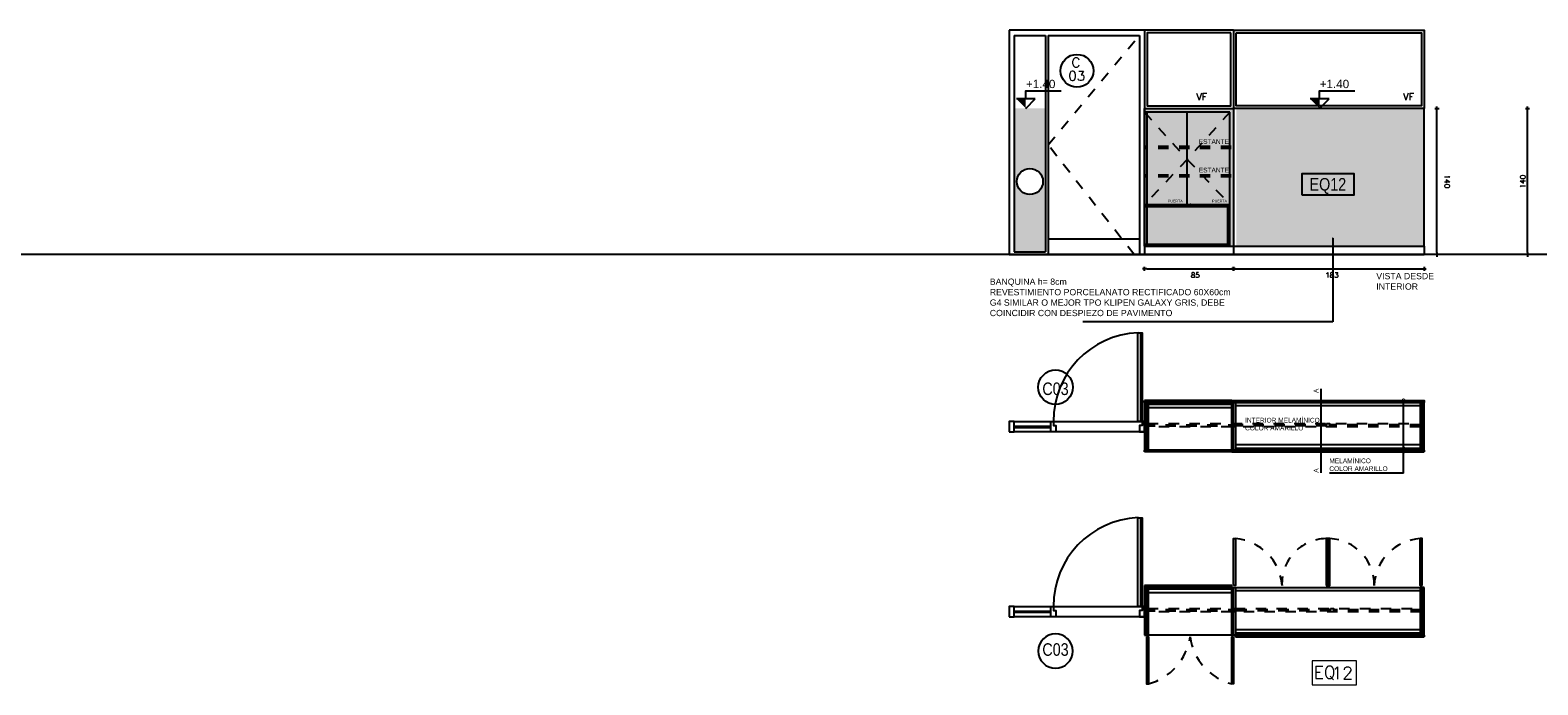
# Model space of a CAD drawing. Header units: millimetres. Extents: x -989 to -850, y -581 to -509.
# Tile 50 of 52: x -883 to -868, y -567 to -561. Entities that reach past the tile are written whole.
import ezdxf
from ezdxf.enums import TextEntityAlignment as Align

# ---------------------------------------------------------------- set-up
doc = ezdxf.new("R2010")
doc.units = ezdxf.units.MM
doc.header["$LTSCALE"] = 0.2
for name, pattern in [('CAIF XREF PLANTAS 603$0$RAYITAS', [0.375, 0.25, -0.125]), ('HIDDEN', [0.375, 0.25, -0.125]), ('RAYITAS', [0.375, 0.25, -0.125])]:
    doc.linetypes.add(name, pattern=pattern)
for name, color, linetype in [('A Aluminio', 5, 'Continuous'), ('A CARPINTERIA', 5, 'Continuous'), ('A EQUIPAMIENTO', 5, 'Continuous'), ('A MUROS', 1, 'Continuous'), ('A PAVIMENTO', 8, 'Continuous'), ('A Proyeccion', 8, 'Continuous'), ('A PROYECCION 2', 2, 'Continuous'), ('A TABIQUE', 2, 'Continuous'), ('Hatch 354', 254, 'Continuous'), ('TEXTOS', 2, 'Continuous'), ('TXT COTA', 3, 'Continuous'), ('TXT COTA NIVEL', 3, 'Continuous'), ('TXT PLANILLAS', 3, 'Continuous'), ('TXT TERMINACIONES', 3, 'Continuous')]:
    doc.layers.add(name, color=color, linetype=linetype)
doc.styles.add('arial', font='arial.ttf')
doc.styles.add('arial narrow', font='ARIALN.TTF')
doc.styles.add('atributo', font='romans.shx', dxfattribs={"height": 0.12})
doc.styles.add('ROMANS', font='romans.shx')
doc.styles.add('SaAS simplex', font='simplex.shx', dxfattribs={"width": 0.8})
doc.styles.get("Standard").update_dxf_attribs({"font": 'arial.ttf'})
doc.dimstyles.new('COTAS 125', dxfattribs={"dimscale": 0.01, "dimtxt": 15, "dimasz": 8, "dimexe": 5, "dimexo": 20, "dimgap": 10, "dimtad": 0, "dimzin": 9, "dimdsep": 46, "dimtxsty": 'SaAS simplex', "dimblk": 'OBLIQUE', "dimcen": 0, "dimclrd": 8, "dimclre": 8, "dimclrt": 256, "dimadec": 1, "dimazin": 0, "dimtfac": 1, "dimtmove": 2, "dimatfit": 3, "dimldrblk": 'OBLIQUE', "dimfxl": 10, "dimlwd": -1, "dimlwe": -1, "dimarcsym": 0})
doc.dimstyles.new('ESC20', dxfattribs={"dimtxt": 0.05, "dimasz": 0.02, "dimexe": 0, "dimexo": 0, "dimgap": 0.02, "dimtad": 1, "dimtoh": 1, "dimdec": 0, "dimlfac": 100, "dimzin": 12, "dimdsep": 46, "dimtxsty": 'ROMANS', "dimblk1": 'PUNTO', "dimblk2": 'PUNTO', "dimsah": 1, "dimcen": 0, "dimse1": 1, "dimse2": 1, "dimclrd": 1, "dimclre": 1, "dimadec": 0, "dimazin": 0, "dimtfac": 0.1, "dimtdec": 0, "dimtix": 1, "dimtmove": 2, "dimatfit": 3, "dimldrblk": 'PUNTO', "dimfxl": 1, "dimtvp": 0.7, "dimtolj": 1, "dimtzin": 0, "dimarcsym": 0})

# ---------------------------------------------------------------- blocks, each defined once
blk = doc.blocks.new('tipo carpinteria')
blk.add_circle((0, 0), 0.165)
at = {"color": 0, "style": 'arial narrow'}
blk.add_attdef('33', text='', height=0.12, dxfattribs=at).set_placement((0, 0.008), align=Align.MIDDLE_CENTER)
blk = doc.blocks.new('C04')
for p, q in [((-0.037, 0), (-0.037, 0.85)), ((-1.25, 0), (-0.025, 0)), ((-0.9, -0.05), (-1.25, -0.05)), ((-0.9, -0.06), (-1.25, -0.06)), ((0, -0.1), (-1.25, -0.1))]:
    blk.add_line(p, q)
for points in [[(-0.065, 0), (-0.065, 0.85), (-0.025, 0.85), (-0.025, 0)], [(-1.3, -0.1), (-1.25, -0.1), (-1.25, 0), (-1.3, 0)]]:
    blk.add_lwpolyline(points, close=True)
for points in [[(-0.875, 0), (-0.875, -0.04), (-0.85, -0.04), (-0.85, -0.1), (-0.9, -0.1), (-0.9, 0), (-0.875, 0)], [(-0.025, 0), (-0.025, -0.04), (-0.05, -0.04), (-0.05, -0.1), (0, -0.1), (0, 0), (-0.025, 0)]]:
    blk.add_lwpolyline(points)
blk.add_arc((-0.027, 0.003), 0.848, 92.3966, 180.207)
blk = doc.blocks.new('_DotSmall')
at = {"color": 0, "linetype": 'ByBlock', "const_width": 0.5}
blk.add_lwpolyline([(-0.0625, 0, 1), (0.0625, 0, 1)], format="xyb", close=True, dxfattribs=at)
blk = doc.blocks.new('*U21')
blk.add_circle((0.003, 0.055), 0.262)
at = {"style": 'ROMANS', "width": 1.1}
blk.add_text('C', height=0.15, dxfattribs=at).set_placement((-0.088, 0.112))
at = {"color": 0, "linetype": 'ByBlock', "style": 'ROMANS', "width": 1.05}
blk.add_attdef('NRO', text='', height=0.15, dxfattribs=at).set_placement((0, -0.027), align=Align.MIDDLE)
blk = doc.blocks.new('PUNTO')
for p, q in [((-1, 0), (1, 0)), ((0, 1), (0, -1))]:
    blk.add_line(p, q)
at = {"const_width": 0.3}
blk.add_lwpolyline([(-0.15, 0, 1), (0.15, 0, 1)], format="xyb", close=True, dxfattribs=at)
blk = doc.blocks.new('*D181')
at = {"layer": 'Defpoints', "color": 0, "transparency": 16777216}
for p in [(-871.023, -563.02), (-869.196, -563.02), (-869.196, -563.157)]:
    blk.add_point(p, dxfattribs=at)
at = {"layer": 'TXT COTA', "color": 8, "lineweight": -2, "transparency": 16777216}
blk.add_line((-871.003, -563.157), (-869.216, -563.157), dxfattribs=at)
at = {"layer": 'TXT COTA', "color": 8, "lineweight": -2, "transparency": 16777216, "xscale": 0.02, "yscale": 0.02, "zscale": 0.02}
for p, rotation in [((-871.023, -563.157), 180.000000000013), ((-869.196, -563.157), 1.302755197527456e-11)]:
    blk.add_blockref('PUNTO', p, dxfattribs=dict(at, rotation=rotation))
at = {"layer": 'TXT COTA', "color": 0, "transparency": 16777216, "insert": (-870.079, -563.216), "char_height": 0.05, "attachment_point": 5, "style": 'ROMANS'}
blk.add_mtext('\\A1;183', dxfattribs=at)
blk = doc.blocks.new('*D182')
at = {"layer": 'Defpoints', "color": 0, "transparency": 16777216}
for p in [(-869.257, -561.62), (-869.072, -561.62), (-869.257, -563.02)]:
    blk.add_point(p, dxfattribs=at)
at = {"layer": 'TXT COTA', "color": 8, "lineweight": -2, "transparency": 16777216}
blk.add_line((-869.072, -563), (-869.072, -561.64), dxfattribs=at)
at = {"layer": 'TXT COTA', "color": 8, "lineweight": -2, "transparency": 16777216, "xscale": 0.02, "yscale": 0.02, "zscale": 0.02}
for p, rotation in [((-869.072, -561.62), 90), ((-869.072, -563.02), 270)]:
    blk.add_blockref('PUNTO', p, dxfattribs=dict(at, rotation=rotation))
at = {"layer": 'TXT COTA', "color": 0, "transparency": 16777216, "insert": (-868.975, -562.32), "char_height": 0.05, "attachment_point": 5, "rotation": 270, "style": 'ROMANS'}
blk.add_mtext('\\A1;140', dxfattribs=at)
blk = doc.blocks.new('*D184')
at = {"layer": 'Defpoints', "color": 0, "transparency": 16777216}
for p in [(-868.204, -561.62), (-868.111, -561.62), (-868.128, -563.02)]:
    blk.add_point(p, dxfattribs=at)
at = {"layer": 'TXT COTA', "color": 8, "lineweight": -2, "transparency": 16777216}
blk.add_line((-868.204, -563), (-868.204, -561.64), dxfattribs=at)
at = {"layer": 'TXT COTA', "color": 8, "lineweight": -2, "transparency": 16777216, "xscale": 0.02, "yscale": 0.02, "zscale": 0.02}
for p, rotation in [((-868.204, -561.62), 90), ((-868.204, -563.02), 270)]:
    blk.add_blockref('PUNTO', p, dxfattribs=dict(at, rotation=rotation))
at = {"layer": 'TXT COTA', "color": 0, "transparency": 16777216, "insert": (-868.249, -562.32), "char_height": 0.05, "attachment_point": 5, "rotation": 90, "style": 'ROMANS'}
blk.add_mtext('\\A1;140', dxfattribs=at)
blk = doc.blocks.new('tipo equip')
blk.add_lwpolyline([(-0.25, -0.1), (0.25, -0.1), (0.25, 0.1), (-0.25, 0.1)], close=True)
at = {"color": 0, "style": 'arial narrow'}
blk.add_attdef('EQ02A', text='', height=0.12, dxfattribs=at).set_placement((-0.001, 0.001), align=Align.MIDDLE_CENTER)
blk = doc.blocks.new('_Oblique')
at = {"layer": 'TXT COTA', "color": 0, "lineweight": -2}
blk.add_line((-0.5, -0.5), (0.5, 0.5), dxfattribs=at)
blk = doc.blocks.new('equipamiento')
at = {"layer": 'TXT COTA', "color": 3, "lineweight": 0}
blk.add_lwpolyline([(2005.238, 1488.509), (2005.238, 1488.278), (2005.663, 1488.278), (2005.663, 1488.509)], close=True, dxfattribs=at)
at = {"layer": 'TXT TERMINACIONES', "lineweight": 0, "insert": (2005.25, 1488.458), "char_height": 0.12, "attachment_point": 1}
blk.add_mtext_dynamic_manual_height_columns('{\\Fromans|c0;EQ}', width=0.09763, gutter_width=7.5, heights=[0], dxfattribs=at)
blk = doc.blocks.new('equipamiento.')
at = {"layer": 'TXT COTA'}
blk.add_blockref('equipamiento', (0, 0), dxfattribs=at)
at = {"layer": 'TXT COTA', "style": 'atributo'}
blk.add_attdef('00', (2005.422, 1488.331), '', height=0.12, dxfattribs=at)
blk = doc.blocks.new('*D526')
at = {"layer": 'Defpoints', "color": 0, "transparency": 16777216}
for p in [(-871.876, -563.02), (-871.023, -563.02), (-871.023, -563.157)]:
    blk.add_point(p, dxfattribs=at)
at = {"layer": 'TXT COTA', "color": 8, "lineweight": -2, "transparency": 16777216}
blk.add_line((-871.856, -563.157), (-871.043, -563.157), dxfattribs=at)
at = {"layer": 'TXT COTA', "color": 8, "lineweight": -2, "transparency": 16777216, "xscale": 0.02, "yscale": 0.02, "zscale": 0.02}
for p, rotation in [((-871.876, -563.157), 180.000000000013), ((-871.023, -563.157), 1.302755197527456e-11)]:
    blk.add_blockref('PUNTO', p, dxfattribs=dict(at, rotation=rotation))
at = {"layer": 'TXT COTA', "color": 0, "transparency": 16777216, "insert": (-871.39, -563.216), "char_height": 0.05, "attachment_point": 5, "style": 'ROMANS'}
blk.add_mtext('\\A1;85', dxfattribs=at)

msp = doc.modelspace()

# ---------------------------------------------------------------- hatches: boundary and pattern name
at = {"layer": 'A PAVIMENTO', "true_color": 0xf1eb1f}
h = msp.add_hatch(color=2, dxfattribs=at)
h.dxf.hatch_style = 1
h.paths.add_polyline_path([(-871.8758, -561.6198), (-871.0225, -561.6198), (-871.0225, -562.9398), (-871.8758, -562.9398)])
h = msp.add_hatch(color=2, dxfattribs=at)
h.dxf.hatch_style = 1
h.paths.add_polyline_path([(-869.1958, -561.6198), (-870.9975, -561.6198), (-870.9975, -562.9398), (-869.1958, -562.9398)])
at = {"layer": 'Hatch 354'}
h = msp.add_hatch(color=256, dxfattribs=at)
h.dxf.hatch_style = 1
h.paths.add_polyline_path([(-873.1258, -561.6198), (-873.1258, -562.9948), (-872.8262, -562.9948), (-872.8262, -561.6198)])
edge = h.paths.add_edge_path(flags=16)
edge.add_arc((-872.976, -562.3198), 0.125, -90, 270)
at = {"layer": 'TXT COTA NIVEL'}
h = msp.add_hatch(color=256, dxfattribs=at)
h.dxf.hatch_style = 1
h.paths.add_polyline_path([(-873.0151, -561.5291), (-873.1058, -561.5291), (-873.0151, -561.6198)])
h = msp.add_hatch(color=256, dxfattribs=at)
h.dxf.hatch_style = 1
h.paths.add_polyline_path([(-870.1977, -561.5291), (-870.2884, -561.5291), (-870.1977, -561.6198)])

# ---------------------------------------------------------------- linework, layer by layer
at = {"color": 8, "linetype": 'HIDDEN', "ltscale": 0.05}
for p, q in [((-871.8758, -564.6498), (-871.0405, -564.6498)), ((-871.8758, -564.6598), (-871.0405, -564.6598)), ((-870.131, -564.6498), (-871.0405, -564.6498)), ((-870.131, -564.6598), (-871.0405, -564.6598)), ((-869.2318, -564.6498), (-870.101, -564.6498)), ((-869.2318, -564.6598), (-870.101, -564.6598)), ((-871.8758, -566.4219), (-871.0405, -566.4219)), ((-871.8758, -566.4319), (-871.0405, -566.4319)), ((-870.094, -566.422), (-871.0105, -566.422)), ((-870.094, -566.432), (-871.0105, -566.432)), ((-869.2258, -566.422), (-870.064, -566.422)), ((-869.2258, -566.432), (-870.064, -566.432))]:
    msp.add_line(p, q, dxfattribs=at)
msp.add_circle((-872.976, -562.3198), 0.125)
at = {"layer": 'A Aluminio'}
for p, q in [((-873.1758, -560.8698), (-873.1758, -563.0198)), ((-871.8758, -560.8698), (-873.1758, -560.8698)), ((-871.8758, -560.8698), (-871.8758, -563.0198)), ((-873.1258, -560.9198), (-872.8262, -560.9198)), ((-873.1258, -560.9198), (-873.1258, -562.9948)), ((-872.8262, -560.9198), (-872.8262, -562.9948)), ((-872.8012, -560.9198), (-871.9258, -560.9198)), ((-872.8012, -560.9198), (-872.8012, -563.0198)), ((-871.9258, -560.9198), (-871.9258, -563.0198)), ((-873.1758, -563.0198), (-871.8758, -563.0198)), ((-873.1258, -562.9948), (-872.8262, -562.9948)), ((-871.8746, -563.0198), (-869.1958, -563.0198))]:
    msp.add_line(p, q, dxfattribs=at)
at = {"layer": 'A Aluminio', "linetype": 'RAYITAS'}
for p, q in [((-871.8458, -564.6397), (-871.0405, -564.6397)), ((-871.0405, -564.6698), (-871.8458, -564.6697)), ((-871.0405, -564.6398), (-869.2318, -564.6398)), ((-869.2318, -564.6698), (-871.0405, -564.6698)), ((-871.8459, -566.4119), (-871.0405, -566.4119)), ((-871.0405, -566.442), (-871.8459, -566.4419)), ((-871.0105, -566.412), (-869.2258, -566.412)), ((-869.2258, -566.4419), (-871.0105, -566.442))]:
    msp.add_line(p, q, dxfattribs=at)
at = {"layer": 'A Aluminio', "color": 6}
for p, q in [((-871.8758, -564.9105), (-871.8758, -564.8934)), ((-871.8759, -566.1894), (-871.8759, -566.2095)), ((-871.0045, -566.6827), (-871.0045, -566.6656))]:
    msp.add_line(p, q, dxfattribs=at)
at = {"layer": 'A Aluminio'}
for points in [[(-871.0225, -560.8698), (-871.8758, -560.8698), (-871.8758, -561.6198), (-871.0225, -561.6198)], [(-871.0225, -560.8698), (-869.1958, -560.8698), (-869.1958, -561.6198), (-871.0225, -561.6198)], [(-871.0225, -560.8698), (-871.0225, -563.0198)]]:
    msp.add_lwpolyline(points, dxfattribs=at)
for points in [[(-871.0475, -560.8948), (-871.8508, -560.8948), (-871.8508, -561.5948), (-871.0475, -561.5948)], [(-870.9975, -560.8948), (-869.2208, -560.8948), (-869.2208, -561.5948), (-870.9975, -561.5948)], [(-871.8758, -564.6697), (-871.8458, -564.6697), (-871.8458, -564.6397), (-871.8758, -564.6397)], [(-871.0375, -564.6398), (-871.0075, -564.6398), (-871.0075, -564.6698), (-871.0375, -564.6698)], [(-870.131, -564.6398), (-870.101, -564.6398), (-870.101, -564.6698), (-870.131, -564.6698)], [(-869.1958, -564.6398), (-869.2258, -564.6398), (-869.2258, -564.6698), (-869.1958, -564.6698)], [(-871.8759, -566.462), (-871.8459, -566.462), (-871.8459, -566.432), (-871.8759, -566.432)], [(-871.0405, -566.412), (-871.0105, -566.412), (-871.0105, -566.442), (-871.0405, -566.442)], [(-870.094, -566.412), (-870.064, -566.412), (-870.064, -566.4419), (-870.094, -566.4419)], [(-869.1958, -566.412), (-869.2258, -566.412), (-869.2258, -566.4419), (-869.1958, -566.4419)]]:
    msp.add_lwpolyline(points, close=True, dxfattribs=at)
at = {"layer": 'A Aluminio', "color": 6}
for points in [[(-870.5581, -564.4173), (-870.5581, -564.4373)], [(-870.116, -564.4173), (-870.116, -564.4373)], [(-869.6739, -564.4173), (-869.6739, -564.4373)], [(-869.2173, -564.4173), (-869.1958, -564.4173), (-869.1958, -564.4373)], [(-871.4492, -564.9105), (-871.4492, -564.8934)]]:
    msp.add_lwpolyline(points, dxfattribs=at)
at = {"layer": 'A Aluminio', "linetype": 'RAYITAS'}
for centre, radius, start, end in [((-871.0415, -566.2247), 0.4846, 3.92375, 85.62287), ((-870.1301, -566.1699), 0.4285, 91.10713, 182.88509), ((-870.1162, -566.1835), 0.4423, 358.9572, 87.64449), ((-869.2058, -566.2093), 0.4685, 93.19103, 177.82746), ((-871.9781, -566.6074), 0.5431, 284.74296, 352.03805), ((-870.9023, -566.6074), 0.5431, 187.96195, 255.25704)]:
    msp.add_arc(centre, radius, start, end, dxfattribs=at)
at = {"layer": 'A EQUIPAMIENTO'}
for p, q in [((-871.8758, -562.9398), (-871.8758, -561.6198)), ((-869.1958, -562.9398), (-869.1958, -561.6198)), ((-871.8758, -562.9198), (-871.8758, -562.9998)), ((-871.8758, -562.9398), (-869.5861, -562.9398)), ((-871.8758, -562.9398), (-869.1958, -562.9398)), ((-869.1958, -562.9398), (-869.1958, -563.0198)), ((-871.8398, -564.4852), (-871.0405, -564.4852)), ((-869.2173, -564.4694), (-871.0045, -564.4694)), ((-869.2318, -564.8426), (-871.0045, -564.8426)), ((-871.8398, -566.2574), (-871.0405, -566.2574)), ((-869.2173, -566.2416), (-871.0045, -566.2416)), ((-869.2318, -566.6148), (-871.0045, -566.6148))]:
    msp.add_line(p, q, dxfattribs=at)
at = {"layer": 'A MUROS'}
msp.add_line((-850.2282, -563.0198), (-914.901, -563.0198), dxfattribs=at)
at = {"layer": 'A Proyeccion', "linetype": 'CAIF XREF PLANTAS 603$0$RAYITAS'}
for p, q in [((-872.8012, -561.9698), (-871.9258, -560.9198)), ((-871.9758, -563.0198), (-872.8012, -561.9698))]:
    msp.add_line(p, q, dxfattribs=at)
at = {"layer": 'A Proyeccion'}
msp.add_line((-872.8012, -562.8698), (-871.9258, -562.8698), dxfattribs=at)
at = {"layer": 'A PROYECCION 2'}
for p, q in [((-871.0585, -561.6558), (-871.8758, -561.6558)), ((-871.8758, -562.5598), (-871.8758, -561.6558)), ((-871.8508, -562.5598), (-871.8508, -561.6558)), ((-871.4672, -562.5398), (-871.4672, -561.6558)), ((-871.0585, -562.9398), (-871.0585, -561.6558)), ((-871.0785, -562.9198), (-871.0785, -562.5598)), ((-871.8758, -562.9198), (-871.0585, -562.9198))]:
    msp.add_line(p, q, dxfattribs=at)
for points in [[(-871.8758, -562.5398), (-871.0585, -562.5398)], [(-871.8758, -562.5598), (-871.0585, -562.5598)], [(-871.8758, -562.5598), (-871.8758, -562.9198)], [(-871.8558, -562.5598), (-871.8558, -562.9198)]]:
    msp.add_lwpolyline(points, dxfattribs=at)
at = {"layer": 'A TABIQUE', "color": 6}
for p, q in [((-871.0405, -564.4173), (-871.8758, -564.4173)), ((-871.8758, -564.4373), (-871.0405, -564.4373)), ((-871.8723, -564.4173), (-871.0225, -564.4173)), ((-871.8398, -564.4515), (-871.0405, -564.4515)), ((-871.0405, -564.4173), (-869.2173, -564.4173)), ((-871.0405, -564.8934), (-871.0405, -564.4373)), ((-871.0405, -564.4373), (-869.2173, -564.4373)), ((-871.0225, -564.9105), (-871.0225, -564.4173)), ((-871.0225, -564.9105), (-871.8758, -564.9105)), ((-871.0405, -564.8934), (-871.8398, -564.8934)), ((-869.1993, -564.8934), (-871.0405, -564.8934)), ((-871.0405, -564.9105), (-869.1958, -564.9105)), ((-869.1993, -564.9105), (-871.0225, -564.9105)), ((-869.2318, -564.8763), (-871.0045, -564.8763)), ((-869.2318, -566.1915), (-869.2318, -565.7415)), ((-871.0405, -566.1894), (-871.8759, -566.1894)), ((-871.8759, -566.2095), (-871.0405, -566.2095)), ((-871.8724, -566.1894), (-871.0405, -566.1894)), ((-871.8398, -566.2236), (-871.0405, -566.2237)), ((-871.0405, -566.6656), (-871.0405, -566.1894)), ((-871.0405, -566.2095), (-869.2173, -566.2095)), ((-871.0405, -566.6656), (-871.8398, -566.6656)), ((-871.8398, -566.6827), (-871.8398, -567.1327)), ((-869.1993, -566.6656), (-871.0405, -566.6656)), ((-871.0405, -566.6827), (-871.0405, -567.1327)), ((-869.2318, -566.6485), (-871.0045, -566.6485)), ((-869.1993, -566.6827), (-871.0045, -566.6827)), ((-871.0045, -566.6827), (-869.1958, -566.6827))]:
    msp.add_line(p, q, dxfattribs=at)
for points in [[(-871.8758, -564.4373), (-871.8758, -564.4173)], [(-869.1958, -564.8934), (-869.1958, -564.9105)], [(-870.116, -566.1915), (-870.116, -565.7415), (-870.116, -566.1915)], [(-869.1958, -566.6656), (-869.1958, -566.6827)]]:
    msp.add_lwpolyline(points, dxfattribs=at)
for points in [[(-871.8758, -564.8934), (-871.8578, -564.8934), (-871.8578, -564.4373), (-871.8758, -564.4373)], [(-871.8398, -564.4373), (-871.8578, -564.4373), (-871.8578, -564.8934), (-871.8398, -564.8934)], [(-871.0045, -564.8934), (-871.0225, -564.8934), (-871.0225, -564.4373), (-871.0045, -564.4373)], [(-869.2318, -564.8934), (-869.2138, -564.8934), (-869.2138, -564.4373), (-869.2318, -564.4373)], [(-869.1958, -564.4373), (-869.2138, -564.4373), (-869.2138, -564.8934), (-869.1958, -564.8934)], [(-871.0225, -566.1915), (-871.0225, -565.7415), (-871.0045, -565.7415), (-871.0045, -566.1915)], [(-870.134, -566.1915), (-870.098, -566.1915), (-870.098, -565.7415), (-870.134, -565.7415)], [(-869.2138, -566.1915), (-869.2138, -565.7415), (-869.2318, -565.7415), (-869.2318, -566.1915)], [(-871.8758, -566.6656), (-871.8578, -566.6656), (-871.8579, -566.2095), (-871.8759, -566.2095)], [(-871.8398, -566.2095), (-871.8578, -566.2095), (-871.8578, -566.6656), (-871.8398, -566.6656)], [(-871.0045, -566.6656), (-871.0225, -566.6656), (-871.0225, -566.2095), (-871.0045, -566.2095)], [(-869.2318, -566.6656), (-869.2138, -566.6656), (-869.2138, -566.2095), (-869.2318, -566.2095)], [(-869.1958, -566.2095), (-869.2138, -566.2095), (-869.2138, -566.6656), (-869.1958, -566.6656)], [(-871.8578, -566.6827), (-871.8578, -567.1327), (-871.8398, -567.1327), (-871.8398, -566.6827)], [(-871.0225, -566.6827), (-871.0225, -567.1327), (-871.0405, -567.1327), (-871.0405, -566.6827)]]:
    msp.add_lwpolyline(points, close=True, dxfattribs=at)
msp.add_point((-871.4366, -562.5398), dxfattribs=at)
at = {"layer": 'TXT COTA', "color": 252, "linetype": 'HIDDEN'}
for p, q in [((-871.046, -561.9842), (-871.8758, -561.9842)), ((-871.046, -562.0022), (-871.8758, -562.0022)), ((-871.046, -562.2575), (-871.8758, -562.2575)), ((-871.046, -562.2755), (-871.8758, -562.2755))]:
    msp.add_line(p, q, dxfattribs=at)
for points in [[(-871.8758, -561.6558), (-871.4672, -562.1078), (-871.8758, -562.5398)], [(-871.0585, -561.6558), (-871.4672, -562.1078), (-871.0585, -562.5398)]]:
    msp.add_lwpolyline(points, dxfattribs=at)
at = {"layer": 'TXT COTA NIVEL'}
for p, q in [((-872.9244, -561.5291), (-873.1058, -561.5291)), ((-873.0151, -561.6198), (-872.9244, -561.5291)), ((-870.107, -561.5291), (-870.2884, -561.5291)), ((-870.1977, -561.6198), (-870.107, -561.5291))]:
    msp.add_line(p, q, dxfattribs=at)
for points in [[(-873.0151, -561.5291), (-873.0151, -561.4511), (-872.6776, -561.4511)], [(-870.1977, -561.5291), (-870.1977, -561.4511), (-869.8602, -561.4511)]]:
    msp.add_lwpolyline(points, dxfattribs=at)
at = {"layer": 'TXT TERMINACIONES'}
for p, q in [((-870.1821, -565.1112), (-870.1821, -564.3057)), ((-869.3919, -564.9063), (-869.3919, -564.4173)), ((-869.3919, -565.1153), (-869.3919, -564.9063))]:
    msp.add_line(p, q, dxfattribs=at)
msp.add_lwpolyline([(-869.3919, -565.1153), (-869.7598, -565.1153), (-870.1039, -565.1153)], dxfattribs=at)

# ---------------------------------------------------------------- block references
at = {"layer": 'A CARPINTERIA', "color": 6}
for p, rotation in [((-871.8758, -564.6185), 7.676423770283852e-06), ((-871.8758, -566.3907), 7.676448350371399e-06)]:
    msp.add_blockref('C04', p, dxfattribs=dict(at, rotation=rotation))
at = {"layer": 'TXT PLANILLAS', "xscale": 0.6, "yscale": 0.6, "zscale": 0.6}
msp.add_blockref('*U21', (-872.5262, -561.2914), dxfattribs=at).add_auto_attribs({'NRO': '03'})
at = {"layer": 'TXT PLANILLAS'}
msp.add_blockref('tipo equip', (-870.1173, -562.3475), dxfattribs=at).add_auto_attribs({'EQ02A': 'EQ12'})
ref = msp.add_blockref('tipo carpinteria', (-872.7305, -564.2904), dxfattribs=at)
ref.add_attrib('33', 'C03', dxfattribs={"layer": '0', "color": 0, "height": 0.12, "rotation": 360, "style": 'arial narrow'}).set_placement((-872.7305, -564.3654), align=Align.CENTER)
ref = msp.add_blockref('tipo carpinteria', (-872.7305, -566.8187), dxfattribs=dict(at, xscale=-1, rotation=180))
ref.add_attrib('33', 'C03', dxfattribs={"layer": '0', "color": 0, "height": 0.12, "style": 'arial narrow'}).set_placement((-872.7305, -566.8638), align=Align.CENTER)
ref = msp.add_blockref('equipamiento.', (-2875.5054, -2055.4203), dxfattribs=at)
ref.add_attrib('00', '12', (-870.0834, -567.0891), dxfattribs={"height": 0.12, "rotation": 360, "style": 'atributo'})
at = {"layer": 'TXT TERMINACIONES', "xscale": 0.06, "yscale": 0.06, "zscale": 0.06}
for p in [(-869.3919, -564.4173), (-869.3919, -564.8781), (-869.3919, -564.9063)]:
    msp.add_blockref('_DotSmall', p, dxfattribs=at)

# ---------------------------------------------------------------- texts
at = {"color": 252, "char_height": 0.06784, "style": 'ROMANS'}
for insert, attachment_point, rotation in [((-871.2754, -561.4718), 3, 360), ((-869.4435, -561.4718), 1, 0)]:
    msp.add_mtext(' VF', dxfattribs=dict(at, insert=insert, attachment_point=attachment_point, rotation=rotation))
at = {"layer": 'TEXTOS', "char_height": 0.025, "attachment_point": 1, "style": 'arial'}
for insert in [(-871.652, -562.494), (-871.2276, -562.494)]:
    msp.add_mtext_dynamic_manual_height_columns('\\A1;PUERTA', width=0.646215, gutter_width=12.5, heights=[0], dxfattribs=dict(at, insert=insert))
at = {"layer": 'TXT COTA NIVEL', "char_height": 0.08, "attachment_point": 1, "rotation": 360, "style": 'arial'}
for insert in [(-873.0141, -561.3449), (-870.1967, -561.3449)]:
    msp.add_mtext('+1.40', dxfattribs=dict(at, insert=insert))
at = {"layer": 'TXT TERMINACIONES', "color": 2, "char_height": 0.045, "attachment_point": 3, "style": 'arial'}
for insert in [(-871.0665, -561.9145), (-871.0665, -562.1878)]:
    msp.add_mtext_dynamic_manual_height_columns('\\A1;ESTANTE', width=0.369841, gutter_width=12.5, heights=[0], dxfattribs=dict(at, insert=insert))
at = {"layer": 'TXT TERMINACIONES', "color": 2, "style": 'arial'}
for s, insert, char_height, width, attachment_point in [('VISTA DESDE\\PINTERIOR', (-869.6541, -563.3567), 0.06, 1.142007, 7), ('\\PBANQUINA h= 8cm\\P\\pt1.38;REVESTIMIENTO PORCELANATO RECTIFICADO 60X60cm\\P\\ptz;G4 SIMILAR O MEJOR TPO KLIPEN GALAXY GRIS, DEBE\\PCOINCIDIR CON DESPIEZO DE PAVIMENTO', (-873.3607, -563.6104), 0.06, 2.354005, 7), ('INTERIOR MELAMÍNICO \\PCOLOR AMARILLO', (-870.9123, -564.5839), 0.045, 1.142007, 1), ('MELAMÍNICO  \\PCOLOR AMARILLO', (-870.1039, -565.0941), 0.045, 1.142007, 7)]:
    msp.add_mtext(s, dxfattribs=dict(at, insert=insert, char_height=char_height, width=width, attachment_point=attachment_point))
at = {"layer": 'TXT TERMINACIONES', "color": 2, "char_height": 0.045, "width": 1.142007, "attachment_point": 7, "rotation": 90, "style": 'arial'}
for insert in [(-870.2079, -564.3464), (-870.2079, -565.1102)]:
    msp.add_mtext('A', dxfattribs=dict(at, insert=insert))

# ---------------------------------------------------------------- dimensions: what is measured, and where the dimension line sits
at = {"layer": 'TXT COTA'}
dim = msp.add_linear_dim(base=(-869.0719, -561.6198), p1=(-869.2575, -563.0198), p2=(-869.2575, -561.6198), angle=90, dimstyle='ESC20', override={"dimclrd": 8}, dxfattribs=at)
dim.commit()
dim.dimension.update_dxf_attribs({"geometry": '*D182', "text_midpoint": (-868.9751, -562.3198), "dimtype": 160, "text_rotation": 270})
dim = msp.add_linear_dim(base=(-868.2039, -561.6198), p1=(-868.1278, -563.0198), p2=(-868.1109, -561.6198), angle=90, dimstyle='ESC20', override={"dimclrd": 8}, dxfattribs=at)
dim.commit()
dim.dimension.update_dxf_attribs({"geometry": '*D184', "text_midpoint": (-868.2489, -562.3198)})
for base, p1, p2, picture, middle in [((-871.0225, -563.1568), (-871.8758, -563.0198), (-871.0225, -563.0198), '*D526', (-871.3901, -563.2158)), ((-869.1958, -563.1568), (-871.0225, -563.0198), (-869.1958, -563.0198), '*D181', (-870.0786, -563.2158))]:
    dim = msp.add_linear_dim(base=base, p1=p1, p2=p2, angle=180, dimstyle='ESC20', override={"dimclrd": 8}, dxfattribs=at)
    dim.commit()
    dim.dimension.update_dxf_attribs({"geometry": picture, "text_midpoint": middle, "dimtype": 160})

# ---------------------------------------------------------------- leaders
at = {"layer": 'TXT TERMINACIONES'}
msp.add_leader([(-870.071, -562.8636), (-870.071, -563.6644), (-872.4699, -563.6644)], dimstyle='COTAS 125', override={"dimtxt": 5, "dimasz": 6, "dimldrblk": 'DotSmall'}, dxfattribs=at)

doc.saveas('drawing.dxf')
